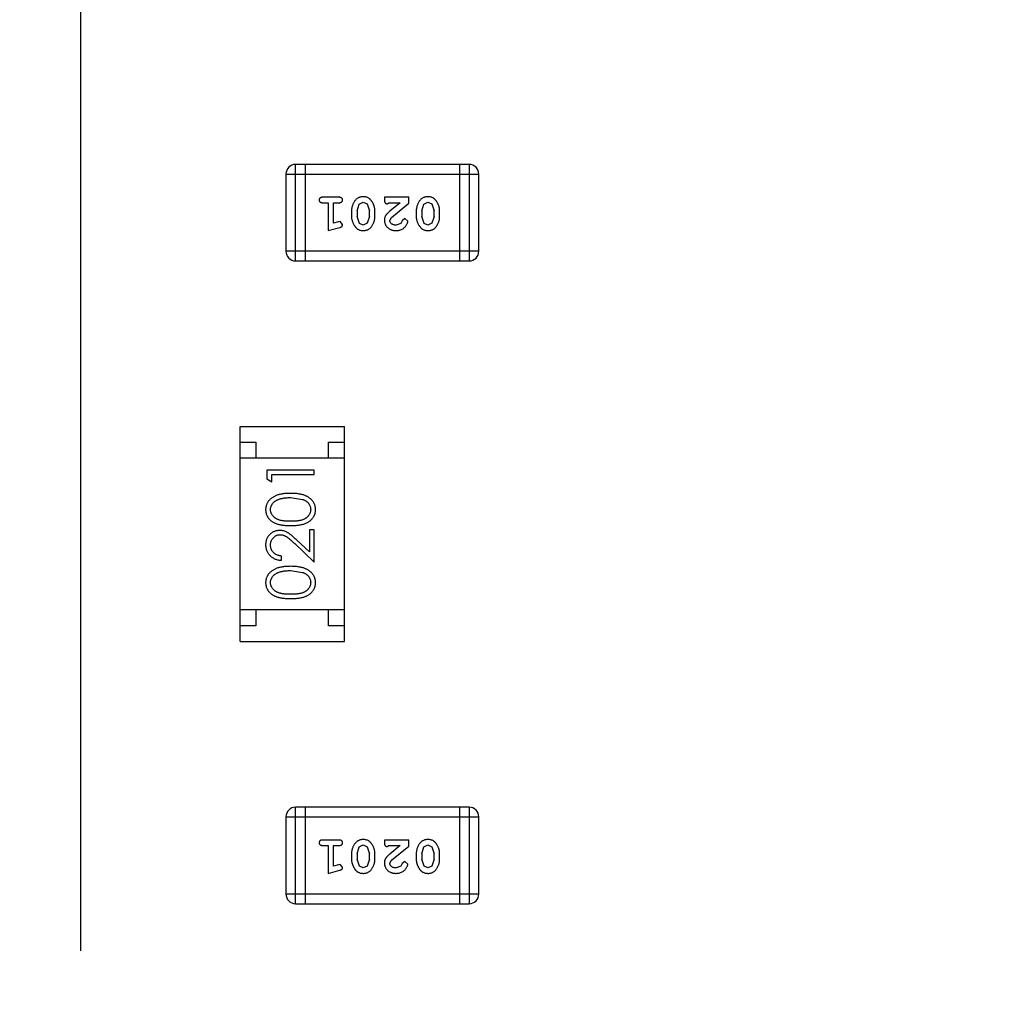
# Model space of a CAD drawing. Header units: inches. Extents: x 398 to 599, y 40 to 151.
# Tile 80 of 100: x 553.56 to 556.66, y 104.38 to 107.5. Entities that reach past the tile are written whole.
import ezdxf

# ---------------------------------------------------------------- set-up
doc = ezdxf.new("R2010")
doc.units = ezdxf.units.IN
doc.header["$LTSCALE"] = 1.21
doc.header["$MEASUREMENT"] = 0
doc.header["$PDMODE"] = 3
doc.header["$PDSIZE"] = 0.3125
doc.linetypes.add('CENTER', pattern=[2, 1.25, -0.25, 0.25, -0.25])
doc.layers.get('0').update_dxf_attribs({"linetype": 'CONTINUOUS'})
doc.layers.get('Defpoints').update_dxf_attribs({"linetype": 'CONTINUOUS'})
doc.layers.add('DIM', color=3, linetype='CONTINUOUS')
doc.styles.get("Standard").update_dxf_attribs({"font": 'txt', "width": 0.8})
doc.dimstyles.get("Standard").update_dxf_attribs({"dimtxt": 0.15625, "dimasz": 0.1875, "dimexe": 0.125, "dimexo": 0.0625, "dimgap": 0.09, "dimtad": 0, "dimtih": 1, "dimtoh": 1, "dimzin": 4, "dimdsep": 46, "dimtxsty": 'Standard', "dimblk": '_FILLED', "dimblk1": '_FILLED', "dimblk2": '_FILLED', "dimcen": 0.09, "dimazin": 1, "dimtp": 0.01, "dimtm": 0.01, "dimtfac": 1, "dimtofl": 0, "dimtmove": 0, "dimatfit": 3, "dimldrblk": '_FILLED', "dimfxl": 1, "dimtolj": 1, "dimtzin": 4, "dimarcsym": 0})

# ---------------------------------------------------------------- blocks, each defined once
blk = doc.blocks.new('_FILLED')
at = {"color": 0, "linetype": 'ByBlock'}
blk.add_solid([(0, 0), (-1, 0.1667), (-1, -0.1667)], dxfattribs=at)
blk = doc.blocks.new('*D65')
at = {"layer": 'Defpoints', "color": 0}
for p in [(553.751, 127.7356), (553.751, 117.2562), (538.001, 104.425)]:
    blk.add_point(p, dxfattribs=at)
at = {"layer": 'DIM', "color": 0, "lineweight": -2}
for p, q in [((538.001, 104.4875), (538.001, 127.8606)), ((553.751, 117.3187), (553.751, 127.8606)), ((540.001, 127.7356), (542.8527, 127.7356)), ((551.751, 127.7356), (548.8994, 127.7356))]:
    blk.add_line(p, q, dxfattribs=at)
at = {"layer": 'DIM', "color": 0, "lineweight": -2, "xscale": 2, "yscale": 2, "zscale": 2, "rotation": 180}
blk.add_blockref('_FILLED', (538.001, 127.7356), dxfattribs=at)
at = {"layer": 'DIM', "color": 0, "lineweight": -2, "xscale": 2, "yscale": 2, "zscale": 2}
blk.add_blockref('_FILLED', (553.751, 127.7356), dxfattribs=at)
at = {"layer": 'DIM', "color": 0, "insert": (545.876, 127.7356), "char_height": 2, "attachment_point": 5}
blk.add_mtext('\\A1;15.75', dxfattribs=at)
blk = doc.blocks.new('*D66')
at = {"layer": 'Defpoints', "color": 0}
for p in [(553.751, 127.7356), (553.751, 117.2562), (569.501, 104.4277)]:
    blk.add_point(p, dxfattribs=at)
at = {"layer": 'DIM', "color": 0, "lineweight": -2}
for p, q in [((553.751, 117.3187), (553.751, 127.8606)), ((569.501, 104.4902), (569.501, 127.8606)), ((555.751, 127.7356), (558.6027, 127.7356)), ((567.501, 127.7356), (564.6494, 127.7356))]:
    blk.add_line(p, q, dxfattribs=at)
at = {"layer": 'DIM', "color": 0, "lineweight": -2, "xscale": 2, "yscale": 2, "zscale": 2, "rotation": 180}
blk.add_blockref('_FILLED', (553.751, 127.7356), dxfattribs=at)
at = {"layer": 'DIM', "color": 0, "lineweight": -2, "xscale": 2, "yscale": 2, "zscale": 2}
blk.add_blockref('_FILLED', (569.501, 127.7356), dxfattribs=at)
at = {"layer": 'DIM', "color": 0, "insert": (561.626, 127.7356), "char_height": 2, "attachment_point": 5}
blk.add_mtext('\\A1;15.75', dxfattribs=at)

msp = doc.modelspace()

# ---------------------------------------------------------------- linework, layer by layer
at = {"color": 4, "linetype": 'CENTER', "ltscale": 2}
msp.add_line((553.751, 117.2562), (553.751, 68.4022), dxfattribs=at)
at = {"color": 7, "linetype": 'Continuous'}
for p, q in [((554.4311, 106.7326), (554.4311, 107.0374)), ((554.9797, 107.0374), (554.4311, 107.0374)), ((554.4616, 107.0374), (554.4616, 106.7326)), ((554.9493, 107.0374), (554.9493, 106.7326)), ((554.9797, 107.0374), (554.9797, 106.7326)), ((554.4006, 107.0069), (554.4006, 106.763)), ((554.4006, 107.0069), (555.0102, 107.0069)), ((555.0102, 106.763), (555.0102, 107.0069)), ((554.5685, 106.9337), (554.5166, 106.9337)), ((554.7117, 106.9337), (554.7117, 106.9259)), ((554.7888, 106.9337), (554.7117, 106.9337)), ((554.7888, 106.9148), (554.7888, 106.9337)), ((554.5166, 106.9164), (554.5339, 106.9164)), ((554.5339, 106.9164), (554.5339, 106.8283)), ((554.5512, 106.8514), (554.5512, 106.9164)), ((554.5512, 106.9164), (554.5685, 106.9164)), ((554.6079, 106.8907), (554.6079, 106.8729)), ((554.6252, 106.8904), (554.6324, 106.9122)), ((554.6252, 106.8904), (554.6252, 106.8732)), ((554.6324, 106.9122), (554.6447, 106.918)), ((554.6447, 106.918), (554.6569, 106.9127)), ((554.6569, 106.9127), (554.6645, 106.8904)), ((554.6645, 106.8732), (554.6645, 106.8904)), ((554.6818, 106.8729), (554.6818, 106.8907)), ((554.7204, 106.9133), (554.7259, 106.9164)), ((554.7259, 106.9164), (554.762, 106.9164)), ((554.762, 106.9164), (554.7285, 106.8894)), ((554.7338, 106.8699), (554.7888, 106.9148)), ((554.8124, 106.8907), (554.8124, 106.8729)), ((554.8297, 106.8904), (554.8369, 106.9122)), ((554.8297, 106.8904), (554.8297, 106.8732)), ((554.8369, 106.9122), (554.8492, 106.918)), ((554.8492, 106.918), (554.8614, 106.9127)), ((554.8614, 106.9127), (554.869, 106.8904)), ((554.869, 106.8732), (554.869, 106.8904)), ((554.8863, 106.8729), (554.8863, 106.8907)), ((554.6328, 106.8509), (554.6252, 106.8732)), ((554.6645, 106.8732), (554.6573, 106.8514)), ((554.729, 106.8601), (554.7338, 106.8699)), ((554.7683, 106.8595), (554.7634, 106.851)), ((554.7768, 106.8661), (554.7683, 106.8595)), ((554.7856, 106.8576), (554.7768, 106.8661)), ((554.8373, 106.8509), (554.8297, 106.8732)), ((554.869, 106.8732), (554.8618, 106.8514)), ((554.5339, 106.8283), (554.5705, 106.8382)), ((554.5663, 106.8556), (554.5512, 106.8514)), ((554.5717, 106.8566), (554.5663, 106.8556)), ((554.5796, 106.8474), (554.5717, 106.8566)), ((554.6449, 106.8456), (554.6328, 106.8509)), ((554.6573, 106.8514), (554.6449, 106.8456)), ((554.7634, 106.851), (554.7485, 106.8456)), ((554.8494, 106.8456), (554.8373, 106.8509)), ((554.8618, 106.8514), (554.8494, 106.8456)), ((555.0102, 106.763), (554.4006, 106.763)), ((554.4311, 106.7326), (554.9797, 106.7326)), ((554.2555, 105.529), (554.2555, 106.209)), ((554.2555, 106.209), (554.5855, 106.209)), ((554.5855, 105.529), (554.5855, 106.209)), ((554.2555, 106.159), (554.3055, 106.159)), ((554.3055, 106.159), (554.3055, 106.109)), ((554.5355, 106.109), (554.5355, 106.159)), ((554.5355, 106.159), (554.5855, 106.159)), ((554.5855, 106.109), (554.2555, 106.109)), ((554.3402, 106.0708), (554.3402, 106.0431)), ((554.4902, 106.0708), (554.3402, 106.0708)), ((554.3556, 106.0343), (554.3556, 106.0573)), ((554.3556, 106.0573), (554.4902, 106.0573)), ((554.4902, 106.0573), (554.4902, 106.0708)), ((554.3402, 106.0431), (554.3556, 106.0343)), ((554.4152, 105.9843), (554.453, 105.9786)), ((554.4749, 105.8823), (554.4749, 105.8125)), ((554.4902, 105.8823), (554.4749, 105.8823)), ((554.4902, 105.7804), (554.4902, 105.8823)), ((554.4282, 105.8386), (554.4902, 105.7804)), ((554.4749, 105.8125), (554.4348, 105.8501)), ((554.3864, 105.7862), (554.3864, 105.7996)), ((554.4152, 105.7535), (554.453, 105.7478)), ((554.5855, 105.629), (554.2555, 105.629)), ((554.3055, 105.629), (554.3055, 105.579)), ((554.5355, 105.579), (554.5355, 105.629)), ((554.3055, 105.579), (554.2555, 105.579)), ((554.5855, 105.579), (554.5355, 105.579)), ((554.2555, 105.529), (554.5855, 105.529)), ((554.4311, 104.7005), (554.4311, 105.0053)), ((554.9797, 105.0053), (554.4311, 105.0053)), ((554.4616, 105.0053), (554.4616, 104.7005)), ((554.9493, 105.0053), (554.9493, 104.7005)), ((554.9797, 105.0053), (554.9797, 104.7005)), ((554.4006, 104.9749), (554.4006, 104.731)), ((554.4006, 104.9749), (555.0102, 104.9749)), ((555.0102, 104.731), (555.0102, 104.9749)), ((554.5685, 104.9017), (554.5166, 104.9017)), ((554.7117, 104.9017), (554.7117, 104.8938)), ((554.7888, 104.9017), (554.7117, 104.9017)), ((554.7888, 104.8828), (554.7888, 104.9017)), ((554.5166, 104.8844), (554.5339, 104.8844)), ((554.5339, 104.8844), (554.5339, 104.7963)), ((554.5512, 104.8194), (554.5512, 104.8844)), ((554.5512, 104.8844), (554.5685, 104.8844)), ((554.6252, 104.8584), (554.6324, 104.8802)), ((554.6324, 104.8802), (554.6447, 104.886)), ((554.6447, 104.886), (554.6569, 104.8807)), ((554.6569, 104.8807), (554.6645, 104.8584)), ((554.7204, 104.8813), (554.7259, 104.8844)), ((554.7259, 104.8844), (554.762, 104.8844)), ((554.762, 104.8844), (554.7285, 104.8574)), ((554.7338, 104.8378), (554.7888, 104.8828)), ((554.8297, 104.8584), (554.8369, 104.8802)), ((554.8369, 104.8802), (554.8492, 104.886)), ((554.8492, 104.886), (554.8614, 104.8807)), ((554.8614, 104.8807), (554.869, 104.8584)), ((554.6079, 104.8587), (554.6079, 104.8409)), ((554.6252, 104.8584), (554.6252, 104.8412)), ((554.6328, 104.8189), (554.6252, 104.8412)), ((554.6645, 104.8412), (554.6573, 104.8194)), ((554.6645, 104.8412), (554.6645, 104.8584)), ((554.6818, 104.8409), (554.6818, 104.8587)), ((554.729, 104.8281), (554.7338, 104.8378)), ((554.8124, 104.8587), (554.8124, 104.8409)), ((554.8297, 104.8584), (554.8297, 104.8412)), ((554.8373, 104.8189), (554.8297, 104.8412)), ((554.869, 104.8412), (554.8618, 104.8194)), ((554.869, 104.8412), (554.869, 104.8584)), ((554.8863, 104.8409), (554.8863, 104.8587)), ((554.5339, 104.7963), (554.5705, 104.8062)), ((554.5663, 104.8236), (554.5512, 104.8194)), ((554.5717, 104.8246), (554.5663, 104.8236)), ((554.5796, 104.8154), (554.5717, 104.8246)), ((554.6449, 104.8136), (554.6328, 104.8189)), ((554.6573, 104.8194), (554.6449, 104.8136)), ((554.7634, 104.819), (554.7485, 104.8136)), ((554.7683, 104.8275), (554.7634, 104.819)), ((554.7768, 104.8341), (554.7683, 104.8275)), ((554.7856, 104.8256), (554.7768, 104.8341)), ((554.8494, 104.8136), (554.8373, 104.8189)), ((554.8618, 104.8194), (554.8494, 104.8136)), ((555.0102, 104.731), (554.4006, 104.731)), ((554.4311, 104.7005), (554.9797, 104.7005))]:
    msp.add_line(p, q, dxfattribs=at)
for centre, radius, start, end in [((553.751, 92.925), 23, 281.22586, 258.77532), ((553.751, 92.925), 22.75, 294.44334, 241.13427), ((554.4311, 107.0069), 0.0305, 90, 180), ((554.9797, 107.0069), 0.0305, 0, 90), ((554.4311, 106.763), 0.0305, 180, 270), ((554.9797, 106.763), 0.0305, 270, 0), ((554.4311, 104.9749), 0.0305, 90, 180), ((554.9797, 104.9749), 0.0305, 0, 90), ((554.4311, 104.731), 0.0305, 180, 270), ((554.9797, 104.731), 0.0305, 270, 0)]:
    msp.add_arc(centre, radius, start, end, dxfattribs=at)
for points, knots in [([(554.5166, 106.9337), (554.5157, 106.9337), (554.5141, 106.9337), (554.5117, 106.9332), (554.5098, 106.9325), (554.5082, 106.9314), (554.5071, 106.9301), (554.5062, 106.9285), (554.5057, 106.9269), (554.5057, 106.9257), (554.5056, 106.9251)], [0, 0, 0, 0, 0.169012, 0.317488, 0.445429, 0.560977, 0.67065, 0.776666, 0.88492, 1, 1, 1, 1]), ([(554.5056, 106.9251), (554.5057, 106.9245), (554.5057, 106.9233), (554.5062, 106.9216), (554.5071, 106.9201), (554.5082, 106.9188), (554.5098, 106.9177), (554.5117, 106.9169), (554.5141, 106.9165), (554.5157, 106.9164), (554.5166, 106.9164)], [0, 0, 0, 0, 0.11517, 0.223509, 0.328254, 0.438012, 0.553651, 0.682263, 0.830856, 1, 1, 1, 1]), ([(554.5796, 106.9251), (554.5795, 106.9257), (554.5795, 106.9269), (554.579, 106.9285), (554.5781, 106.9301), (554.577, 106.9314), (554.5754, 106.9325), (554.5734, 106.9332), (554.5711, 106.9337), (554.5694, 106.9337), (554.5685, 106.9337)], [0, 0, 0, 0, 0.115051, 0.223278, 0.329269, 0.437893, 0.554681, 0.682591, 0.83103, 1, 1, 1, 1]), ([(554.5685, 106.9164), (554.5694, 106.9164), (554.5711, 106.9165), (554.5735, 106.9169), (554.5754, 106.9177), (554.577, 106.9188), (554.5781, 106.9201), (554.579, 106.9216), (554.5795, 106.9233), (554.5795, 106.9245), (554.5796, 106.9251)], [0, 0, 0, 0, 0.169102, 0.317658, 0.446239, 0.563118, 0.671828, 0.776546, 0.884858, 1, 1, 1, 1]), ([(554.6448, 106.9353), (554.6433, 106.9353), (554.6405, 106.9352), (554.6364, 106.9345), (554.6326, 106.9333), (554.629, 106.9318), (554.6257, 106.9297), (554.6226, 106.9272), (554.6198, 106.9243), (554.6174, 106.9209), (554.6152, 106.9173), (554.6132, 106.9136), (554.6116, 106.9099), (554.6102, 106.9061), (554.6092, 106.9023), (554.6084, 106.8985), (554.608, 106.8946), (554.6079, 106.892), (554.6079, 106.8907)], [0, 0, 0, 0, 0.067217, 0.131051, 0.19272, 0.252824, 0.312745, 0.373449, 0.436041, 0.501494, 0.567761, 0.632087, 0.695096, 0.757109, 0.817993, 0.878657, 0.939311, 1, 1, 1, 1]), ([(554.6818, 106.8907), (554.6818, 106.8918), (554.6818, 106.8939), (554.6814, 106.8971), (554.681, 106.9002), (554.6803, 106.9033), (554.6794, 106.9063), (554.6783, 106.9093), (554.677, 106.9123), (554.6755, 106.9152), (554.674, 106.9179), (554.6723, 106.9204), (554.6707, 106.9227), (554.669, 106.9249), (554.6673, 106.9267), (554.6656, 106.9284), (554.6639, 106.9298), (554.6615, 106.9314), (554.6584, 106.933), (554.6542, 106.9343), (554.6496, 106.9352), (554.6464, 106.9352), (554.6448, 106.9353)], [0, 0, 0, 0, 0.049886, 0.09882, 0.148132, 0.19689, 0.246038, 0.295176, 0.345305, 0.395692, 0.445312, 0.491875, 0.535813, 0.577009, 0.616081, 0.652689, 0.687585, 0.720206, 0.785062, 0.85223, 0.923759, 1, 1, 1, 1]), ([(554.7117, 106.9259), (554.7117, 106.9248), (554.7118, 106.9228), (554.7122, 106.9201), (554.7129, 106.9179), (554.7139, 106.9161), (554.7153, 106.9148), (554.7168, 106.9139), (554.7185, 106.9133), (554.7197, 106.9133), (554.7204, 106.9133)], [0, 0, 0, 0, 0.1844, 0.34094, 0.473574, 0.586824, 0.690029, 0.789175, 0.890445, 1, 1, 1, 1]), ([(554.8493, 106.9353), (554.8478, 106.9353), (554.845, 106.9352), (554.8409, 106.9345), (554.8371, 106.9333), (554.8335, 106.9318), (554.8302, 106.9297), (554.8271, 106.9272), (554.8243, 106.9243), (554.8219, 106.9209), (554.8197, 106.9173), (554.8177, 106.9136), (554.8161, 106.9099), (554.8147, 106.9061), (554.8137, 106.9023), (554.8129, 106.8985), (554.8125, 106.8946), (554.8124, 106.892), (554.8124, 106.8907)], [0, 0, 0, 0, 0.067217, 0.131051, 0.19272, 0.252824, 0.312745, 0.373449, 0.436041, 0.501494, 0.567761, 0.632087, 0.695096, 0.757109, 0.817993, 0.878657, 0.939311, 1, 1, 1, 1]), ([(554.8863, 106.8907), (554.8863, 106.8918), (554.8863, 106.8939), (554.886, 106.8971), (554.8855, 106.9002), (554.8848, 106.9033), (554.8839, 106.9063), (554.8828, 106.9093), (554.8815, 106.9123), (554.88, 106.9152), (554.8785, 106.9179), (554.8768, 106.9204), (554.8752, 106.9227), (554.8735, 106.9249), (554.8718, 106.9267), (554.8702, 106.9284), (554.8684, 106.9298), (554.8661, 106.9314), (554.8629, 106.933), (554.8587, 106.9343), (554.8541, 106.9352), (554.8509, 106.9352), (554.8493, 106.9353)], [0, 0, 0, 0, 0.049886, 0.09882, 0.148132, 0.19689, 0.246038, 0.295176, 0.345305, 0.395692, 0.445312, 0.491875, 0.535813, 0.577009, 0.616081, 0.652689, 0.687585, 0.720206, 0.785062, 0.85223, 0.923759, 1, 1, 1, 1]), ([(554.6079, 106.8729), (554.6079, 106.8719), (554.6079, 106.8697), (554.6082, 106.8665), (554.6088, 106.8634), (554.6094, 106.8603), (554.6104, 106.8572), (554.6115, 106.8542), (554.6128, 106.8513), (554.6143, 106.8484), (554.6159, 106.8456), (554.6175, 106.8431), (554.6191, 106.8408), (554.6208, 106.8387), (554.6225, 106.8368), (554.6242, 106.8352), (554.626, 106.8337), (554.6283, 106.8322), (554.6315, 106.8306), (554.6357, 106.8293), (554.6402, 106.8285), (554.6434, 106.8284), (554.645, 106.8283)], [0, 0, 0, 0, 0.049855, 0.099516, 0.148482, 0.19758, 0.246804, 0.296268, 0.346517, 0.397047, 0.446826, 0.49336, 0.537801, 0.579207, 0.617974, 0.654833, 0.689171, 0.722088, 0.786392, 0.853518, 0.924186, 1, 1, 1, 1]), ([(554.645, 106.8283), (554.6465, 106.8284), (554.6493, 106.8284), (554.6533, 106.8291), (554.6572, 106.8303), (554.6608, 106.8318), (554.6641, 106.8339), (554.6671, 106.8364), (554.6699, 106.8394), (554.6724, 106.8428), (554.6746, 106.8464), (554.6765, 106.8501), (554.6781, 106.8538), (554.6795, 106.8575), (554.6805, 106.8613), (554.6813, 106.8652), (554.6817, 106.869), (554.6818, 106.8716), (554.6818, 106.8729)], [0, 0, 0, 0, 0.06692, 0.130834, 0.19258, 0.252759, 0.312631, 0.373411, 0.436359, 0.501894, 0.568244, 0.632472, 0.69556, 0.757163, 0.818592, 0.878885, 0.939235, 1, 1, 1, 1]), ([(554.7285, 106.8894), (554.7276, 106.8886), (554.7259, 106.8871), (554.7235, 106.8849), (554.7214, 106.8828), (554.7195, 106.8808), (554.7179, 106.8789), (554.7166, 106.8772), (554.7155, 106.8755), (554.7143, 106.8735), (554.7133, 106.8709), (554.7124, 106.8677), (554.7118, 106.8645), (554.7117, 106.8622), (554.7117, 106.8611)], [0, 0, 0, 0, 0.103002, 0.197728, 0.285279, 0.365235, 0.437224, 0.502446, 0.560545, 0.611446, 0.707576, 0.80349, 0.900532, 1, 1, 1, 1]), ([(554.7117, 106.8611), (554.7117, 106.86), (554.7118, 106.8578), (554.7123, 106.8545), (554.7131, 106.8514), (554.7142, 106.8485), (554.7157, 106.8456), (554.7175, 106.8429), (554.7196, 106.8403), (554.722, 106.8379), (554.7246, 106.8356), (554.7275, 106.8336), (554.7305, 106.832), (554.7337, 106.8306), (554.7371, 106.8296), (554.7407, 106.8288), (554.7445, 106.8284), (554.7471, 106.8283), (554.7484, 106.8283)], [0, 0, 0, 0, 0.060981, 0.120256, 0.178148, 0.236115, 0.293993, 0.352864, 0.413358, 0.476056, 0.539296, 0.602396, 0.665116, 0.728325, 0.792919, 0.859317, 0.928302, 1, 1, 1, 1]), ([(554.7485, 106.8456), (554.7471, 106.8457), (554.7444, 106.8458), (554.7406, 106.8466), (554.7372, 106.848), (554.7343, 106.8499), (554.732, 106.8522), (554.7303, 106.8546), (554.7292, 106.8573), (554.7291, 106.8592), (554.729, 106.8601)], [0, 0, 0, 0, 0.156344, 0.299348, 0.4327, 0.561, 0.682299, 0.791883, 0.89611, 1, 1, 1, 1]), ([(554.8124, 106.8729), (554.8124, 106.8719), (554.8124, 106.8697), (554.8127, 106.8665), (554.8133, 106.8634), (554.8139, 106.8603), (554.8149, 106.8572), (554.816, 106.8542), (554.8173, 106.8513), (554.8188, 106.8484), (554.8204, 106.8456), (554.822, 106.8431), (554.8237, 106.8408), (554.8253, 106.8387), (554.827, 106.8368), (554.8287, 106.8352), (554.8305, 106.8337), (554.8328, 106.8322), (554.836, 106.8306), (554.8402, 106.8293), (554.8447, 106.8285), (554.8479, 106.8284), (554.8495, 106.8283)], [0, 0, 0, 0, 0.049855, 0.099516, 0.148482, 0.19758, 0.246804, 0.296268, 0.346517, 0.397047, 0.446826, 0.49336, 0.537801, 0.579207, 0.617974, 0.654833, 0.689171, 0.722088, 0.786392, 0.853518, 0.924186, 1, 1, 1, 1]), ([(554.8495, 106.8283), (554.851, 106.8284), (554.8538, 106.8284), (554.8579, 106.8291), (554.8617, 106.8303), (554.8653, 106.8318), (554.8686, 106.8339), (554.8716, 106.8364), (554.8744, 106.8394), (554.8769, 106.8428), (554.8791, 106.8464), (554.881, 106.8501), (554.8827, 106.8538), (554.884, 106.8575), (554.885, 106.8613), (554.8858, 106.8652), (554.8862, 106.869), (554.8863, 106.8716), (554.8863, 106.8729)], [0, 0, 0, 0, 0.06692, 0.130834, 0.19258, 0.252759, 0.312631, 0.373411, 0.436359, 0.501894, 0.568244, 0.632472, 0.69556, 0.757163, 0.818592, 0.878885, 0.939235, 1, 1, 1, 1]), ([(554.5705, 106.8382), (554.5714, 106.8385), (554.5729, 106.8389), (554.575, 106.8398), (554.5766, 106.8407), (554.5778, 106.8417), (554.5786, 106.8429), (554.5792, 106.8442), (554.5795, 106.8457), (554.5795, 106.8468), (554.5796, 106.8474)], [0, 0, 0, 0, 0.187321, 0.344927, 0.475328, 0.579604, 0.674244, 0.773631, 0.882025, 1, 1, 1, 1]), ([(554.7484, 106.8283), (554.7501, 106.8284), (554.7534, 106.8285), (554.7584, 106.8293), (554.7631, 106.8308), (554.7676, 106.8328), (554.7718, 106.8352), (554.7754, 106.8381), (554.7785, 106.8413), (554.7811, 106.8449), (554.783, 106.8485), (554.7845, 106.8518), (554.7854, 106.8548), (554.7856, 106.8567), (554.7856, 106.8576)], [0, 0, 0, 0, 0.098286, 0.193983, 0.289056, 0.384352, 0.477435, 0.566197, 0.652355, 0.737986, 0.818188, 0.887401, 0.94802, 1, 1, 1, 1]), ([(554.4153, 105.9977), (554.413, 105.9977), (554.4085, 105.9976), (554.4019, 105.9974), (554.3957, 105.9968), (554.3899, 105.9961), (554.3844, 105.9951), (554.3793, 105.994), (554.3745, 105.9925), (554.3701, 105.991), (554.366, 105.9891), (554.3622, 105.9872), (554.3587, 105.9851), (554.3553, 105.9829), (554.3523, 105.9804), (554.3495, 105.9779), (554.347, 105.9752), (554.3448, 105.9723), (554.3428, 105.9693), (554.3411, 105.9662), (554.3396, 105.963), (554.3385, 105.9598), (554.3375, 105.9564), (554.3369, 105.953), (554.3365, 105.9495), (554.3364, 105.9471), (554.3364, 105.9459)], [0, 0, 0, 0, 0.065278, 0.127205, 0.186168, 0.241675, 0.294115, 0.343609, 0.390387, 0.434463, 0.476646, 0.517002, 0.555936, 0.593716, 0.630057, 0.665601, 0.700745, 0.734917, 0.768681, 0.802087, 0.834849, 0.867433, 0.900138, 0.932806, 0.966212, 1, 1, 1, 1]), ([(554.4941, 105.9459), (554.4941, 105.9471), (554.494, 105.9495), (554.4936, 105.953), (554.4929, 105.9565), (554.492, 105.9598), (554.4908, 105.9631), (554.4894, 105.9663), (554.4876, 105.9694), (554.4856, 105.9724), (554.4834, 105.9753), (554.4808, 105.978), (554.4781, 105.9806), (554.475, 105.983), (554.4717, 105.9853), (554.4681, 105.9873), (554.4643, 105.9893), (554.4603, 105.991), (554.4559, 105.9926), (554.4511, 105.994), (554.446, 105.9951), (554.4406, 105.9961), (554.4348, 105.9968), (554.4286, 105.9974), (554.4221, 105.9976), (554.4176, 105.9977), (554.4153, 105.9977)], [0, 0, 0, 0, 0.033824, 0.067298, 0.10028, 0.133019, 0.165736, 0.198792, 0.232372, 0.266409, 0.301016, 0.336196, 0.371972, 0.408574, 0.446394, 0.485225, 0.525372, 0.567224, 0.611081, 0.65775, 0.70702, 0.759235, 0.814484, 0.873227, 0.934937, 1, 1, 1, 1]), ([(554.3518, 105.9464), (554.3519, 105.948), (554.352, 105.9513), (554.3533, 105.9562), (554.3554, 105.9608), (554.3578, 105.9646), (554.3601, 105.9675), (554.3621, 105.9695), (554.3643, 105.9715), (554.3668, 105.9733), (554.3695, 105.9749), (554.3724, 105.9765), (554.3756, 105.9779), (554.379, 105.9793), (554.3827, 105.9804), (554.3866, 105.9815), (554.3908, 105.9823), (554.3952, 105.9831), (554.3998, 105.9836), (554.4048, 105.984), (554.4099, 105.9842), (554.4134, 105.9842), (554.4152, 105.9843)], [0, 0, 0, 0, 0.059689, 0.119507, 0.181075, 0.246162, 0.279894, 0.314468, 0.350403, 0.387474, 0.426147, 0.466624, 0.508745, 0.553328, 0.600058, 0.649177, 0.700552, 0.754894, 0.811825, 0.871514, 0.934319, 1, 1, 1, 1]), ([(554.453, 105.9786), (554.454, 105.9782), (554.4561, 105.9774), (554.459, 105.9761), (554.4617, 105.9746), (554.4642, 105.973), (554.4665, 105.9713), (554.4687, 105.9694), (554.4706, 105.9674), (554.4728, 105.9646), (554.4752, 105.9609), (554.4772, 105.9562), (554.4785, 105.9514), (554.4786, 105.9481), (554.4787, 105.9464)], [0, 0, 0, 0, 0.075949, 0.148549, 0.218996, 0.286119, 0.351826, 0.416074, 0.478265, 0.540325, 0.660405, 0.774606, 0.887187, 1, 1, 1, 1]), ([(554.3364, 105.9459), (554.3364, 105.9448), (554.3365, 105.9424), (554.3369, 105.939), (554.3375, 105.9356), (554.3385, 105.9323), (554.3396, 105.9291), (554.3411, 105.926), (554.3428, 105.923), (554.3448, 105.92), (554.347, 105.9172), (554.3494, 105.9145), (554.3521, 105.9121), (554.3551, 105.9097), (554.3583, 105.9076), (554.3618, 105.9056), (554.3655, 105.9037), (554.3694, 105.9021), (554.3737, 105.9006), (554.3784, 105.8993), (554.3835, 105.8982), (554.3891, 105.8973), (554.395, 105.8966), (554.4014, 105.8961), (554.4082, 105.8958), (554.4129, 105.8958), (554.4153, 105.8958)], [0, 0, 0, 0, 0.033742, 0.066533, 0.099153, 0.13154, 0.164087, 0.196563, 0.229707, 0.263315, 0.297504, 0.331686, 0.366482, 0.4021, 0.438958, 0.476748, 0.515985, 0.556589, 0.599519, 0.645765, 0.695487, 0.748721, 0.805687, 0.866754, 0.931405, 1, 1, 1, 1]), ([(554.4152, 105.9093), (554.4132, 105.9093), (554.4093, 105.9093), (554.4037, 105.9095), (554.3984, 105.9099), (554.3935, 105.9104), (554.389, 105.911), (554.3848, 105.9118), (554.3811, 105.9127), (554.3776, 105.9138), (554.3745, 105.9151), (554.3716, 105.9164), (554.3689, 105.9179), (554.3664, 105.9196), (554.3641, 105.9213), (554.362, 105.9232), (554.36, 105.9252), (554.3578, 105.9281), (554.3554, 105.9318), (554.3533, 105.9365), (554.352, 105.9414), (554.3519, 105.9447), (554.3518, 105.9464)], [0, 0, 0, 0, 0.073302, 0.142286, 0.206253, 0.266017, 0.321612, 0.372532, 0.419497, 0.462398, 0.502825, 0.541489, 0.579034, 0.615143, 0.650298, 0.684912, 0.718701, 0.752189, 0.817245, 0.879117, 0.939613, 1, 1, 1, 1]), ([(554.4787, 105.9464), (554.4786, 105.9447), (554.4785, 105.9414), (554.4772, 105.9366), (554.4751, 105.9318), (554.4727, 105.9281), (554.4704, 105.9252), (554.4685, 105.9232), (554.4663, 105.9213), (554.464, 105.9195), (554.4615, 105.9179), (554.4588, 105.9164), (554.4559, 105.915), (554.4528, 105.9138), (554.4494, 105.9127), (554.4456, 105.9118), (554.4415, 105.911), (554.437, 105.9103), (554.4321, 105.9099), (554.4268, 105.9095), (554.4211, 105.9093), (554.4173, 105.9093), (554.4152, 105.9093)], [0, 0, 0, 0, 0.060034, 0.120278, 0.182348, 0.247919, 0.281641, 0.315701, 0.350322, 0.385703, 0.421819, 0.459196, 0.497866, 0.538301, 0.58121, 0.628183, 0.679403, 0.734699, 0.794074, 0.858416, 0.927049, 1, 1, 1, 1]), ([(554.4153, 105.8958), (554.4177, 105.8958), (554.4223, 105.8958), (554.4291, 105.8961), (554.4355, 105.8966), (554.4414, 105.8974), (554.4469, 105.8983), (554.4521, 105.8993), (554.4568, 105.9006), (554.4611, 105.9022), (554.4651, 105.9039), (554.4689, 105.9057), (554.4723, 105.9077), (554.4755, 105.9099), (554.4785, 105.9122), (554.4812, 105.9147), (554.4837, 105.9173), (554.4859, 105.9201), (554.4878, 105.923), (554.4895, 105.9261), (554.4909, 105.9291), (554.4921, 105.9324), (554.493, 105.9356), (554.4936, 105.939), (554.494, 105.9424), (554.4941, 105.9448), (554.4941, 105.9459)], [0, 0, 0, 0, 0.068113, 0.132564, 0.193427, 0.250218, 0.303569, 0.353576, 0.400235, 0.443586, 0.484619, 0.524292, 0.56238, 0.599049, 0.63494, 0.669782, 0.704009, 0.737842, 0.771098, 0.803896, 0.836415, 0.868639, 0.900715, 0.933378, 0.966213, 1, 1, 1, 1]), ([(554.381, 105.8804), (554.3795, 105.8804), (554.3766, 105.8803), (554.3723, 105.8797), (554.3681, 105.8787), (554.3641, 105.8774), (554.3603, 105.8756), (554.3566, 105.8734), (554.353, 105.8709), (554.3496, 105.8679), (554.3465, 105.8647), (554.3438, 105.8612), (554.3415, 105.8574), (554.3396, 105.8534), (554.3382, 105.8492), (554.3372, 105.8447), (554.3365, 105.84), (554.3364, 105.8367), (554.3364, 105.8351)], [0, 0, 0, 0, 0.06271, 0.123347, 0.183401, 0.242828, 0.302097, 0.36242, 0.423725, 0.487032, 0.550491, 0.612709, 0.674265, 0.73617, 0.799211, 0.863483, 0.930525, 1, 1, 1, 1]), ([(554.3518, 105.8344), (554.3518, 105.8355), (554.3519, 105.8377), (554.3523, 105.841), (554.353, 105.8441), (554.354, 105.847), (554.3553, 105.8499), (554.3568, 105.8526), (554.3586, 105.8551), (554.3607, 105.8575), (554.363, 105.8597), (554.3654, 105.8617), (554.368, 105.8633), (554.3706, 105.8647), (554.3733, 105.8657), (554.3762, 105.8664), (554.3792, 105.8669), (554.3812, 105.8669), (554.3822, 105.867)], [0, 0, 0, 0, 0.068027, 0.133505, 0.19695, 0.26027, 0.322741, 0.384982, 0.448465, 0.513424, 0.578224, 0.640011, 0.700094, 0.760067, 0.819012, 0.877878, 0.938035, 1, 1, 1, 1]), ([(554.4348, 105.8501), (554.4333, 105.8515), (554.4303, 105.8543), (554.426, 105.8582), (554.4218, 105.8618), (554.4179, 105.865), (554.4143, 105.8678), (554.4109, 105.8703), (554.4078, 105.8724), (554.404, 105.8747), (554.3992, 105.877), (554.3933, 105.879), (554.3872, 105.8802), (554.3831, 105.8803), (554.381, 105.8804)], [0, 0, 0, 0, 0.09953, 0.192079, 0.277712, 0.357454, 0.429648, 0.495771, 0.555538, 0.608657, 0.707578, 0.804328, 0.901298, 1, 1, 1, 1]), ([(554.3822, 105.867), (554.3838, 105.8669), (554.3871, 105.8668), (554.3918, 105.8657), (554.3965, 105.864), (554.4003, 105.862), (554.4034, 105.86), (554.4061, 105.8581), (554.409, 105.8558), (554.4123, 105.8531), (554.4159, 105.85), (554.4197, 105.8466), (554.4238, 105.8427), (554.4267, 105.84), (554.4282, 105.8386)], [0, 0, 0, 0, 0.088014, 0.174976, 0.2638, 0.355443, 0.406413, 0.465519, 0.533076, 0.609353, 0.693899, 0.787171, 0.889197, 1, 1, 1, 1]), ([(554.3364, 105.8351), (554.3364, 105.8334), (554.3365, 105.8301), (554.3372, 105.8253), (554.3383, 105.8207), (554.3398, 105.8162), (554.3418, 105.812), (554.3443, 105.808), (554.3471, 105.8042), (554.3504, 105.8006), (554.354, 105.7974), (554.3579, 105.7945), (554.3621, 105.7921), (554.3665, 105.79), (554.3711, 105.7884), (554.376, 105.7872), (554.3811, 105.7864), (554.3846, 105.7863), (554.3864, 105.7862)], [0, 0, 0, 0, 0.06445, 0.126725, 0.187421, 0.247417, 0.306749, 0.366595, 0.427749, 0.490235, 0.553031, 0.614805, 0.676505, 0.738096, 0.801021, 0.864897, 0.931209, 1, 1, 1, 1]), ([(554.3864, 105.7996), (554.3851, 105.7998), (554.3825, 105.8), (554.3787, 105.8008), (554.3751, 105.8017), (554.3718, 105.8029), (554.3687, 105.8045), (554.3659, 105.8062), (554.3632, 105.8082), (554.3609, 105.8105), (554.3587, 105.8129), (554.3569, 105.8155), (554.3553, 105.8183), (554.354, 105.8212), (554.353, 105.8243), (554.3523, 105.8276), (554.3519, 105.8309), (554.3518, 105.8332), (554.3518, 105.8344)], [0, 0, 0, 0, 0.073648, 0.143686, 0.210962, 0.275557, 0.338064, 0.399311, 0.4594, 0.51934, 0.579024, 0.637809, 0.695959, 0.754122, 0.813113, 0.873453, 0.935561, 1, 1, 1, 1]), ([(554.4153, 105.767), (554.413, 105.7669), (554.4085, 105.7669), (554.4019, 105.7666), (554.3957, 105.766), (554.3899, 105.7653), (554.3844, 105.7643), (554.3793, 105.7632), (554.3745, 105.7618), (554.3701, 105.7602), (554.366, 105.7583), (554.3622, 105.7564), (554.3587, 105.7543), (554.3553, 105.7521), (554.3523, 105.7497), (554.3495, 105.7471), (554.347, 105.7444), (554.3448, 105.7415), (554.3428, 105.7385), (554.3411, 105.7354), (554.3396, 105.7323), (554.3385, 105.729), (554.3375, 105.7257), (554.3369, 105.7223), (554.3365, 105.7187), (554.3364, 105.7164), (554.3364, 105.7152)], [0, 0, 0, 0, 0.065278, 0.127205, 0.186168, 0.241675, 0.294115, 0.343609, 0.390387, 0.434463, 0.476646, 0.517002, 0.555936, 0.593716, 0.630057, 0.665601, 0.700745, 0.734917, 0.768681, 0.802087, 0.834849, 0.867433, 0.900138, 0.932806, 0.966212, 1, 1, 1, 1]), ([(554.3518, 105.7156), (554.3519, 105.7173), (554.352, 105.7206), (554.3533, 105.7254), (554.3554, 105.7301), (554.3578, 105.7338), (554.3601, 105.7367), (554.3621, 105.7387), (554.3643, 105.7407), (554.3668, 105.7425), (554.3695, 105.7442), (554.3724, 105.7457), (554.3756, 105.7472), (554.379, 105.7485), (554.3827, 105.7497), (554.3866, 105.7507), (554.3908, 105.7515), (554.3952, 105.7523), (554.3998, 105.7528), (554.4048, 105.7532), (554.4099, 105.7534), (554.4134, 105.7535), (554.4152, 105.7535)], [0, 0, 0, 0, 0.059689, 0.119507, 0.181075, 0.246162, 0.279894, 0.314468, 0.350403, 0.387474, 0.426147, 0.466624, 0.508745, 0.553328, 0.600058, 0.649177, 0.700552, 0.754894, 0.811825, 0.871514, 0.934319, 1, 1, 1, 1]), ([(554.4941, 105.7152), (554.4941, 105.7164), (554.494, 105.7187), (554.4936, 105.7223), (554.4929, 105.7257), (554.492, 105.729), (554.4908, 105.7323), (554.4894, 105.7355), (554.4876, 105.7386), (554.4856, 105.7416), (554.4834, 105.7445), (554.4808, 105.7472), (554.4781, 105.7498), (554.475, 105.7522), (554.4717, 105.7545), (554.4681, 105.7566), (554.4643, 105.7585), (554.4603, 105.7603), (554.4559, 105.7619), (554.4511, 105.7632), (554.446, 105.7644), (554.4406, 105.7653), (554.4348, 105.766), (554.4286, 105.7666), (554.4221, 105.7669), (554.4176, 105.7669), (554.4153, 105.767)], [0, 0, 0, 0, 0.033824, 0.067298, 0.10028, 0.133019, 0.165736, 0.198792, 0.232372, 0.266409, 0.301016, 0.336196, 0.371972, 0.408574, 0.446394, 0.485225, 0.525372, 0.567224, 0.611081, 0.65775, 0.70702, 0.759235, 0.814484, 0.873227, 0.934937, 1, 1, 1, 1]), ([(554.453, 105.7478), (554.454, 105.7474), (554.4561, 105.7467), (554.459, 105.7453), (554.4617, 105.7439), (554.4642, 105.7423), (554.4665, 105.7405), (554.4687, 105.7387), (554.4706, 105.7367), (554.4728, 105.7339), (554.4752, 105.7302), (554.4772, 105.7255), (554.4785, 105.7206), (554.4786, 105.7173), (554.4787, 105.7156)], [0, 0, 0, 0, 0.075949, 0.148549, 0.218996, 0.286119, 0.351826, 0.416074, 0.478265, 0.540325, 0.660405, 0.774606, 0.887187, 1, 1, 1, 1]), ([(554.3364, 105.7152), (554.3364, 105.714), (554.3365, 105.7117), (554.3369, 105.7082), (554.3375, 105.7048), (554.3385, 105.7016), (554.3396, 105.6983), (554.3411, 105.6952), (554.3428, 105.6922), (554.3448, 105.6892), (554.347, 105.6864), (554.3494, 105.6838), (554.3521, 105.6813), (554.3551, 105.679), (554.3583, 105.6768), (554.3618, 105.6748), (554.3655, 105.673), (554.3694, 105.6713), (554.3737, 105.6698), (554.3784, 105.6685), (554.3835, 105.6674), (554.3891, 105.6666), (554.395, 105.6659), (554.4014, 105.6654), (554.4082, 105.6651), (554.4129, 105.665), (554.4153, 105.665)], [0, 0, 0, 0, 0.033742, 0.066533, 0.099153, 0.13154, 0.164087, 0.196563, 0.229707, 0.263315, 0.297504, 0.331686, 0.366482, 0.4021, 0.438958, 0.476748, 0.515985, 0.556589, 0.599519, 0.645765, 0.695487, 0.748721, 0.805687, 0.866754, 0.931405, 1, 1, 1, 1]), ([(554.4152, 105.6785), (554.4132, 105.6785), (554.4093, 105.6785), (554.4037, 105.6788), (554.3984, 105.6791), (554.3935, 105.6796), (554.389, 105.6802), (554.3848, 105.6811), (554.3811, 105.682), (554.3776, 105.6831), (554.3745, 105.6843), (554.3716, 105.6857), (554.3689, 105.6872), (554.3664, 105.6888), (554.3641, 105.6905), (554.362, 105.6924), (554.36, 105.6944), (554.3578, 105.6973), (554.3554, 105.701), (554.3533, 105.7057), (554.352, 105.7106), (554.3519, 105.714), (554.3518, 105.7156)], [0, 0, 0, 0, 0.073302, 0.142286, 0.206253, 0.266017, 0.321612, 0.372532, 0.419497, 0.462398, 0.502825, 0.541489, 0.579034, 0.615143, 0.650298, 0.684912, 0.718701, 0.752189, 0.817245, 0.879117, 0.939613, 1, 1, 1, 1]), ([(554.4787, 105.7156), (554.4786, 105.714), (554.4785, 105.7107), (554.4772, 105.7058), (554.4751, 105.7011), (554.4727, 105.6973), (554.4704, 105.6944), (554.4685, 105.6924), (554.4663, 105.6905), (554.464, 105.6887), (554.4615, 105.6871), (554.4588, 105.6856), (554.4559, 105.6843), (554.4528, 105.683), (554.4494, 105.6819), (554.4456, 105.681), (554.4415, 105.6803), (554.437, 105.6796), (554.4321, 105.6791), (554.4268, 105.6788), (554.4211, 105.6785), (554.4173, 105.6785), (554.4152, 105.6785)], [0, 0, 0, 0, 0.060034, 0.120278, 0.182348, 0.247919, 0.281641, 0.315701, 0.350322, 0.385703, 0.421819, 0.459196, 0.497866, 0.538301, 0.58121, 0.628183, 0.679403, 0.734699, 0.794074, 0.858416, 0.927049, 1, 1, 1, 1]), ([(554.4153, 105.665), (554.4177, 105.665), (554.4223, 105.6651), (554.4291, 105.6654), (554.4355, 105.6659), (554.4414, 105.6666), (554.4469, 105.6675), (554.4521, 105.6685), (554.4568, 105.6699), (554.4611, 105.6714), (554.4651, 105.6731), (554.4689, 105.6749), (554.4723, 105.677), (554.4755, 105.6791), (554.4785, 105.6814), (554.4812, 105.6839), (554.4837, 105.6866), (554.4859, 105.6894), (554.4878, 105.6923), (554.4895, 105.6953), (554.4909, 105.6984), (554.4921, 105.7016), (554.493, 105.7049), (554.4936, 105.7082), (554.494, 105.7117), (554.4941, 105.714), (554.4941, 105.7152)], [0, 0, 0, 0, 0.068113, 0.132564, 0.193427, 0.250218, 0.303569, 0.353576, 0.400235, 0.443586, 0.484619, 0.524292, 0.56238, 0.599049, 0.63494, 0.669782, 0.704009, 0.737842, 0.771098, 0.803896, 0.836415, 0.868639, 0.900715, 0.933378, 0.966213, 1, 1, 1, 1]), ([(554.5166, 104.9017), (554.5157, 104.9017), (554.5141, 104.9016), (554.5117, 104.9012), (554.5098, 104.9005), (554.5082, 104.8994), (554.5071, 104.898), (554.5062, 104.8965), (554.5057, 104.8948), (554.5057, 104.8937), (554.5056, 104.8931)], [0, 0, 0, 0, 0.169012, 0.317488, 0.445429, 0.560977, 0.67065, 0.776666, 0.88492, 1, 1, 1, 1]), ([(554.5796, 104.8931), (554.5795, 104.8937), (554.5795, 104.8948), (554.579, 104.8965), (554.5781, 104.898), (554.577, 104.8994), (554.5754, 104.9005), (554.5734, 104.9012), (554.5711, 104.9016), (554.5694, 104.9017), (554.5685, 104.9017)], [0, 0, 0, 0, 0.115051, 0.223278, 0.329269, 0.437893, 0.554681, 0.682591, 0.83103, 1, 1, 1, 1]), ([(554.6448, 104.9033), (554.6433, 104.9032), (554.6405, 104.9032), (554.6364, 104.9025), (554.6326, 104.9013), (554.629, 104.8997), (554.6257, 104.8977), (554.6226, 104.8952), (554.6198, 104.8923), (554.6174, 104.8889), (554.6152, 104.8853), (554.6132, 104.8816), (554.6116, 104.8779), (554.6102, 104.8741), (554.6092, 104.8703), (554.6084, 104.8665), (554.608, 104.8626), (554.6079, 104.86), (554.6079, 104.8587)], [0, 0, 0, 0, 0.067217, 0.131051, 0.19272, 0.252824, 0.312745, 0.373449, 0.436041, 0.501494, 0.567761, 0.632087, 0.695096, 0.757109, 0.817993, 0.878657, 0.939311, 1, 1, 1, 1]), ([(554.6818, 104.8587), (554.6818, 104.8597), (554.6818, 104.8619), (554.6814, 104.865), (554.681, 104.8682), (554.6803, 104.8713), (554.6794, 104.8743), (554.6783, 104.8773), (554.677, 104.8803), (554.6755, 104.8831), (554.674, 104.8859), (554.6723, 104.8884), (554.6707, 104.8907), (554.669, 104.8928), (554.6673, 104.8947), (554.6656, 104.8964), (554.6639, 104.8978), (554.6615, 104.8994), (554.6584, 104.901), (554.6542, 104.9023), (554.6496, 104.9031), (554.6464, 104.9032), (554.6448, 104.9033)], [0, 0, 0, 0, 0.049886, 0.09882, 0.148132, 0.19689, 0.246038, 0.295176, 0.345305, 0.395692, 0.445312, 0.491875, 0.535813, 0.577009, 0.616081, 0.652689, 0.687585, 0.720206, 0.785062, 0.85223, 0.923759, 1, 1, 1, 1]), ([(554.8493, 104.9033), (554.8478, 104.9032), (554.845, 104.9032), (554.8409, 104.9025), (554.8371, 104.9013), (554.8335, 104.8997), (554.8302, 104.8977), (554.8271, 104.8952), (554.8243, 104.8923), (554.8219, 104.8889), (554.8197, 104.8853), (554.8177, 104.8816), (554.8161, 104.8779), (554.8147, 104.8741), (554.8137, 104.8703), (554.8129, 104.8665), (554.8125, 104.8626), (554.8124, 104.86), (554.8124, 104.8587)], [0, 0, 0, 0, 0.067217, 0.131051, 0.19272, 0.252824, 0.312745, 0.373449, 0.436041, 0.501494, 0.567761, 0.632087, 0.695096, 0.757109, 0.817993, 0.878657, 0.939311, 1, 1, 1, 1]), ([(554.8863, 104.8587), (554.8863, 104.8597), (554.8863, 104.8619), (554.886, 104.865), (554.8855, 104.8682), (554.8848, 104.8713), (554.8839, 104.8743), (554.8828, 104.8773), (554.8815, 104.8803), (554.88, 104.8831), (554.8785, 104.8859), (554.8768, 104.8884), (554.8752, 104.8907), (554.8735, 104.8928), (554.8718, 104.8947), (554.8702, 104.8964), (554.8684, 104.8978), (554.8661, 104.8994), (554.8629, 104.901), (554.8587, 104.9023), (554.8541, 104.9031), (554.8509, 104.9032), (554.8493, 104.9033)], [0, 0, 0, 0, 0.049886, 0.09882, 0.148132, 0.19689, 0.246038, 0.295176, 0.345305, 0.395692, 0.445312, 0.491875, 0.535813, 0.577009, 0.616081, 0.652689, 0.687585, 0.720206, 0.785062, 0.85223, 0.923759, 1, 1, 1, 1]), ([(554.5056, 104.8931), (554.5057, 104.8924), (554.5057, 104.8913), (554.5062, 104.8896), (554.5071, 104.8881), (554.5082, 104.8868), (554.5098, 104.8857), (554.5117, 104.8849), (554.5141, 104.8845), (554.5157, 104.8844), (554.5166, 104.8844)], [0, 0, 0, 0, 0.11517, 0.223509, 0.328254, 0.438012, 0.553651, 0.682263, 0.830856, 1, 1, 1, 1]), ([(554.5685, 104.8844), (554.5694, 104.8844), (554.5711, 104.8845), (554.5735, 104.8849), (554.5754, 104.8857), (554.577, 104.8867), (554.5781, 104.8881), (554.579, 104.8896), (554.5795, 104.8913), (554.5795, 104.8924), (554.5796, 104.8931)], [0, 0, 0, 0, 0.169102, 0.317658, 0.446239, 0.563118, 0.671828, 0.776546, 0.884858, 1, 1, 1, 1]), ([(554.7117, 104.8938), (554.7117, 104.8928), (554.7118, 104.8908), (554.7122, 104.8881), (554.7129, 104.8858), (554.7139, 104.8841), (554.7153, 104.8828), (554.7168, 104.8819), (554.7185, 104.8813), (554.7197, 104.8813), (554.7204, 104.8813)], [0, 0, 0, 0, 0.1844, 0.34094, 0.473574, 0.586824, 0.690029, 0.789175, 0.890445, 1, 1, 1, 1]), ([(554.6079, 104.8409), (554.6079, 104.8398), (554.6079, 104.8377), (554.6082, 104.8345), (554.6088, 104.8314), (554.6094, 104.8283), (554.6104, 104.8252), (554.6115, 104.8222), (554.6128, 104.8192), (554.6143, 104.8164), (554.6159, 104.8136), (554.6175, 104.8111), (554.6191, 104.8088), (554.6208, 104.8066), (554.6225, 104.8048), (554.6242, 104.8032), (554.626, 104.8017), (554.6283, 104.8002), (554.6315, 104.7986), (554.6357, 104.7972), (554.6402, 104.7965), (554.6434, 104.7964), (554.645, 104.7963)], [0, 0, 0, 0, 0.049855, 0.099516, 0.148482, 0.19758, 0.246804, 0.296268, 0.346517, 0.397047, 0.446826, 0.49336, 0.537801, 0.579207, 0.617974, 0.654833, 0.689171, 0.722088, 0.786392, 0.853518, 0.924186, 1, 1, 1, 1]), ([(554.645, 104.7963), (554.6465, 104.7963), (554.6493, 104.7964), (554.6533, 104.7971), (554.6572, 104.7983), (554.6608, 104.7998), (554.6641, 104.8019), (554.6671, 104.8044), (554.6699, 104.8074), (554.6724, 104.8108), (554.6746, 104.8144), (554.6765, 104.818), (554.6781, 104.8217), (554.6795, 104.8255), (554.6805, 104.8293), (554.6813, 104.8331), (554.6817, 104.837), (554.6818, 104.8396), (554.6818, 104.8409)], [0, 0, 0, 0, 0.06692, 0.130834, 0.19258, 0.252759, 0.312631, 0.373411, 0.436359, 0.501894, 0.568244, 0.632472, 0.69556, 0.757163, 0.818592, 0.878885, 0.939235, 1, 1, 1, 1]), ([(554.7285, 104.8574), (554.7276, 104.8566), (554.7259, 104.8551), (554.7235, 104.8529), (554.7214, 104.8508), (554.7195, 104.8488), (554.7179, 104.8469), (554.7166, 104.8451), (554.7155, 104.8435), (554.7143, 104.8415), (554.7133, 104.8389), (554.7124, 104.8357), (554.7118, 104.8324), (554.7117, 104.8302), (554.7117, 104.8291)], [0, 0, 0, 0, 0.103002, 0.197728, 0.285279, 0.365235, 0.437224, 0.502446, 0.560545, 0.611446, 0.707576, 0.80349, 0.900532, 1, 1, 1, 1]), ([(554.8124, 104.8409), (554.8124, 104.8398), (554.8124, 104.8377), (554.8127, 104.8345), (554.8133, 104.8314), (554.8139, 104.8283), (554.8149, 104.8252), (554.816, 104.8222), (554.8173, 104.8192), (554.8188, 104.8164), (554.8204, 104.8136), (554.822, 104.8111), (554.8237, 104.8088), (554.8253, 104.8066), (554.827, 104.8048), (554.8287, 104.8032), (554.8305, 104.8017), (554.8328, 104.8002), (554.836, 104.7986), (554.8402, 104.7972), (554.8447, 104.7965), (554.8479, 104.7964), (554.8495, 104.7963)], [0, 0, 0, 0, 0.049855, 0.099516, 0.148482, 0.19758, 0.246804, 0.296268, 0.346517, 0.397047, 0.446826, 0.49336, 0.537801, 0.579207, 0.617974, 0.654833, 0.689171, 0.722088, 0.786392, 0.853518, 0.924186, 1, 1, 1, 1]), ([(554.8495, 104.7963), (554.851, 104.7963), (554.8538, 104.7964), (554.8579, 104.7971), (554.8617, 104.7983), (554.8653, 104.7998), (554.8686, 104.8019), (554.8716, 104.8044), (554.8744, 104.8074), (554.8769, 104.8108), (554.8791, 104.8144), (554.881, 104.818), (554.8827, 104.8217), (554.884, 104.8255), (554.885, 104.8293), (554.8858, 104.8331), (554.8862, 104.837), (554.8863, 104.8396), (554.8863, 104.8409)], [0, 0, 0, 0, 0.06692, 0.130834, 0.19258, 0.252759, 0.312631, 0.373411, 0.436359, 0.501894, 0.568244, 0.632472, 0.69556, 0.757163, 0.818592, 0.878885, 0.939235, 1, 1, 1, 1]), ([(554.5705, 104.8062), (554.5714, 104.8064), (554.5729, 104.8069), (554.575, 104.8078), (554.5766, 104.8087), (554.5778, 104.8097), (554.5786, 104.8109), (554.5792, 104.8122), (554.5795, 104.8137), (554.5795, 104.8148), (554.5796, 104.8154)], [0, 0, 0, 0, 0.187321, 0.344927, 0.475328, 0.579604, 0.674244, 0.773631, 0.882025, 1, 1, 1, 1]), ([(554.7117, 104.8291), (554.7117, 104.828), (554.7118, 104.8258), (554.7123, 104.8225), (554.7131, 104.8194), (554.7142, 104.8164), (554.7157, 104.8136), (554.7175, 104.8109), (554.7196, 104.8083), (554.722, 104.8058), (554.7246, 104.8036), (554.7275, 104.8016), (554.7305, 104.8), (554.7337, 104.7986), (554.7371, 104.7976), (554.7407, 104.7968), (554.7445, 104.7964), (554.7471, 104.7963), (554.7484, 104.7963)], [0, 0, 0, 0, 0.060981, 0.120256, 0.178148, 0.236115, 0.293993, 0.352864, 0.413358, 0.476056, 0.539296, 0.602396, 0.665116, 0.728325, 0.792919, 0.859317, 0.928302, 1, 1, 1, 1]), ([(554.7485, 104.8136), (554.7471, 104.8137), (554.7444, 104.8137), (554.7406, 104.8146), (554.7372, 104.816), (554.7343, 104.8179), (554.732, 104.8202), (554.7303, 104.8226), (554.7292, 104.8253), (554.7291, 104.8272), (554.729, 104.8281)], [0, 0, 0, 0, 0.156344, 0.299348, 0.4327, 0.561, 0.682299, 0.791883, 0.89611, 1, 1, 1, 1]), ([(554.7484, 104.7963), (554.7501, 104.7964), (554.7534, 104.7965), (554.7584, 104.7973), (554.7631, 104.7988), (554.7676, 104.8008), (554.7718, 104.8032), (554.7754, 104.8061), (554.7785, 104.8093), (554.7811, 104.8129), (554.783, 104.8164), (554.7845, 104.8198), (554.7854, 104.8228), (554.7856, 104.8247), (554.7856, 104.8256)], [0, 0, 0, 0, 0.098286, 0.193983, 0.289056, 0.384352, 0.477435, 0.566197, 0.652355, 0.737986, 0.818188, 0.887401, 0.94802, 1, 1, 1, 1])]:
    msp.add_open_spline(points, degree=3, knots=knots, dxfattribs=at)

# ---------------------------------------------------------------- dimensions: what is measured, and where the dimension line sits
at = {"layer": 'DIM'}
for p1, picture, middle in [((538.001, 104.425), '*D65', (545.876, 127.7356)), ((569.501, 104.4277), '*D66', (561.626, 127.7356))]:
    dim = msp.add_linear_dim(base=(553.751, 127.7356), p1=p1, p2=(553.751, 117.2562), dimstyle='Standard', override={"dimtxt": 2, "dimasz": 2, "dimtih": 0, "dimtoh": 0, "dimzin": 0, "dimcen": 0.198, "dimadec": 0, "dimazin": 0, "dimtp": 0, "dimtm": 0, "dimtdec": 4, "dimtzin": 0}, dxfattribs=at)
    dim.commit()
    dim.dimension.update_dxf_attribs({"geometry": picture, "text_midpoint": middle})

doc.saveas('drawing.dxf')
